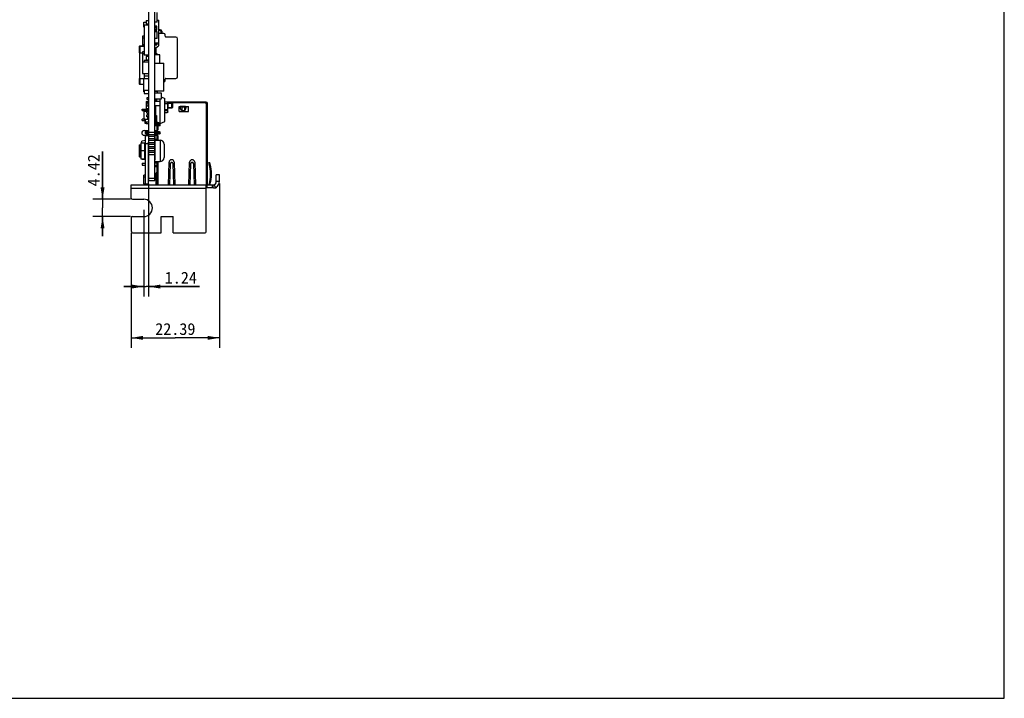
# Model space of a CAD drawing. Header units: millimetres. Extents: x 0 to 559, y 0 to 432.
# Tile 19 of 20: x 309 to 559, y 0 to 172. Entities that reach past the tile are written whole.
import ezdxf
from ezdxf.enums import TextEntityAlignment as Align

# ---------------------------------------------------------------- set-up
doc = ezdxf.new("R2010")
doc.units = ezdxf.units.MM
doc.header["$LTSCALE"] = 30.734
doc.layers.get('0').update_dxf_attribs({"linetype": 'CONTINUOUS'})
doc.layers.add('00_COMPONENTS', color=7, linetype='CONTINUOUS')
doc.layers.add('51__DRAFT_DIMS', color=7, linetype='CONTINUOUS')
doc.styles.get("Standard").update_dxf_attribs({"font": 'simfang.ttf'})
doc.dimstyles.new('DIMSTYLE_3', dxfattribs={"dimtxt": 3, "dimasz": 3, "dimexe": 2.5, "dimexo": 0.5, "dimgap": 0.75, "dimtad": 1, "dimdsep": 46, "dimtxsty": 'STANDARD', "dimblk": '_FILLED', "dimblk1": '_FILLED', "dimblk2": '_FILLED', "dimcen": 0.09, "dimclrt": 3, "dimazin": 2, "dimtp": 0.1, "dimtm": 0.1, "dimtfac": 1, "dimtofl": 0, "dimtmove": 0, "dimatfit": 3, "dimldrblk": '_FILLED', "dimfxl": 1, "dimtolj": 1, "dimarcsym": 0})
doc.dimstyles.new('DIMSTYLE_4', dxfattribs={"dimtxt": 3, "dimasz": 3, "dimexe": 2.5, "dimexo": 0.5, "dimgap": 0.75, "dimtad": 1, "dimdsep": 46, "dimtxsty": 'STANDARD', "dimblk": '_FILLED', "dimblk1": '_FILLED', "dimblk2": '_FILLED', "dimcen": 0.09, "dimclrt": 3, "dimazin": 2, "dimtp": 0.2, "dimtm": 0.2, "dimtfac": 1, "dimtofl": 0, "dimtmove": 0, "dimatfit": 3, "dimldrblk": '_FILLED', "dimfxl": 1, "dimtolj": 1, "dimarcsym": 0})

# ---------------------------------------------------------------- blocks, each defined once
blk = doc.blocks.new('_FILLED')
at = {"color": 0, "linetype": 'BYBLOCK'}
blk.add_solid([(0, 0), (-1, 0.167), (-1, -0.167)], dxfattribs=at)
blk = doc.blocks.new('*D6')
at = {"layer": '51__DRAFT_DIMS', "color": 4}
for p, q in [((330.06, 126.65), (330.06, 138.72)), ((330.06, 138.72), (330.06, 124.44)), ((337.12, 126.65), (327.56, 126.65)), ((330.06, 117.23), (330.06, 124.44)), ((337.12, 122.23), (327.56, 122.23)), ((330.06, 122.23), (330.06, 117.23))]:
    blk.add_line(p, q, dxfattribs=at)
at = {"layer": '51__DRAFT_DIMS', "color": 4, "xscale": 3, "yscale": 3, "zscale": 3}
for p, rotation in [((330.06, 126.65), 270), ((330.06, 122.23), 90)]:
    blk.add_blockref('_FILLED', p, dxfattribs=dict(at, rotation=rotation))
at = {"layer": '51__DRAFT_DIMS', "color": 3}
blk.add_text('4.42', height=3, rotation=90, dxfattribs=at).set_placement((329.31, 129.91))
blk = doc.blocks.new('*D7')
at = {"layer": '51__DRAFT_DIMS', "color": 4}
for p, q in [((341.73, 130.02), (341.73, 101.98)), ((340.49, 123.94), (340.49, 101.98)), ((340.49, 104.48), (335.49, 104.48)), ((335.49, 104.48), (341.11, 104.48)), ((354.65, 104.48), (341.11, 104.48)), ((341.73, 104.48), (354.65, 104.48))]:
    blk.add_line(p, q, dxfattribs=at)
at = {"layer": '51__DRAFT_DIMS', "color": 4, "xscale": 3, "yscale": 3, "zscale": 3}
blk.add_blockref('_FILLED', (340.49, 104.48), dxfattribs=at)
at = {"layer": '51__DRAFT_DIMS', "color": 4, "xscale": 3, "yscale": 3, "zscale": 3, "rotation": 180}
blk.add_blockref('_FILLED', (341.73, 104.48), dxfattribs=at)
at = {"layer": '51__DRAFT_DIMS', "color": 3}
blk.add_text('1.24', height=3, dxfattribs=at).set_placement((345.84, 105.23))
blk = doc.blocks.new('*D8')
at = {"layer": '51__DRAFT_DIMS', "color": 4}
for p, q in [((359.71, 130.62), (359.71, 88.96)), ((337.32, 118.09), (337.32, 88.96)), ((337.32, 91.46), (348.52, 91.46)), ((359.71, 91.46), (348.52, 91.46))]:
    blk.add_line(p, q, dxfattribs=at)
at = {"layer": '51__DRAFT_DIMS', "color": 4, "xscale": 3, "yscale": 3, "zscale": 3, "rotation": 180}
blk.add_blockref('_FILLED', (337.32, 91.46), dxfattribs=at)
at = {"layer": '51__DRAFT_DIMS', "color": 4, "xscale": 3, "yscale": 3, "zscale": 3}
blk.add_blockref('_FILLED', (359.71, 91.46), dxfattribs=at)
at = {"layer": '51__DRAFT_DIMS', "color": 3}
blk.add_text('22.39', height=3, dxfattribs=at).set_placement((348.52, 92.21), align=Align.CENTER)

msp = doc.modelspace()

# ---------------------------------------------------------------- linework, layer by layer
at = {"color": 7}
for p, q in [((558.8, 0), (558.8, 431.8)), ((0, 0), (558.8, 0))]:
    msp.add_line(p, q, dxfattribs=at)
at = {"layer": '00_COMPONENTS', "color": 7}
for p, q in [((341.759, 131.419), (341.759, 299.069)), ((343.332, 131.419), (343.332, 299.069)), ((343.941, 171.564), (343.941, 174.053)), ((340.509, 171.541), (341.15, 171.541)), ((340.509, 170.291), (340.509, 171.541)), ((340.642, 170.291), (340.509, 170.291)), ((340.642, 170.889), (341.759, 170.889)), ((340.642, 170.889), (340.642, 163.235)), ((341.15, 172.015), (341.759, 172.015)), ((341.15, 172.015), (341.15, 171.126)), ((341.15, 171.126), (341.759, 171.126)), ((343.941, 171.564), (343.332, 171.564)), ((343.832, 170.529), (343.332, 170.529)), ((343.332, 170.304), (343.832, 170.304)), ((343.346, 170.304), (343.346, 169.754)), ((343.818, 169.754), (343.818, 170.304)), ((343.832, 170.304), (343.832, 170.529)), ((343.941, 172.065), (344.348, 172.065)), ((344.348, 166.211), (344.348, 172.065)), ((340.642, 168.004), (340.159, 168.004)), ((340.159, 168.004), (340.159, 167.504)), ((340.642, 167.504), (340.159, 167.504)), ((340.179, 167.504), (340.179, 165.564)), ((343.332, 169.754), (343.832, 169.754)), ((343.332, 169.529), (343.832, 169.529)), ((343.941, 169.1), (343.332, 169.1)), ((343.941, 167.398), (343.332, 167.398)), ((343.832, 169.529), (343.832, 169.754)), ((343.941, 167.398), (343.941, 169.1)), ((344.348, 169.834), (344.889, 169.592)), ((344.787, 169.364), (344.348, 169.56)), ((345.647, 168.661), (344.348, 168.661)), ((344.832, 169.295), (344.832, 168.661)), ((345.082, 169.295), (345.082, 168.661)), ((345.947, 167.979), (345.947, 168.361)), ((348.682, 167.779), (346.147, 167.779)), ((349.082, 157.703), (349.082, 167.379)), ((339.459, 163.793), (339.459, 165.464)), ((339.559, 165.564), (340.642, 165.564)), ((340.559, 165.564), (340.559, 165.889)), ((344.348, 166.211), (343.332, 166.211)), ((343.332, 166.002), (343.832, 166.002)), ((343.332, 165.802), (343.832, 165.802)), ((343.352, 166.002), (343.352, 166.211)), ((343.582, 165.021), (344.233, 165.575)), ((343.582, 165.021), (343.582, 163.55)), ((343.812, 166.211), (343.812, 166.002)), ((343.832, 166.002), (343.832, 165.802)), ((344.233, 166.211), (344.233, 165.575)), ((339.397, 163.793), (340.159, 163.793)), ((339.397, 163.793), (339.397, 157.24)), ((340.642, 164.021), (340.159, 164.021)), ((340.159, 164.021), (340.159, 163.521)), ((340.642, 163.521), (340.159, 163.521)), ((340.179, 163.521), (340.179, 161.321)), ((341.759, 163.235), (340.642, 163.235)), ((341.759, 162.871), (341.15, 162.871)), ((341.15, 162.871), (341.15, 161.982)), ((341.259, 163.229), (341.759, 163.229)), ((341.259, 162.871), (341.259, 163.229)), ((341.739, 163.235), (341.739, 163.229)), ((343.941, 163.55), (343.332, 163.55)), ((344.551, 163.244), (343.332, 163.244)), ((343.941, 163.244), (343.941, 163.55)), ((344.551, 161.157), (344.551, 163.244)), ((340.159, 161.321), (340.185, 161.321)), ((340.159, 161.321), (340.159, 160.821)), ((340.159, 160.821), (340.185, 160.821)), ((340.185, 161.512), (341.759, 161.512)), ((340.185, 161.512), (340.185, 158.515)), ((341.759, 161.859), (340.642, 161.859)), ((340.642, 161.859), (340.642, 161.512)), ((341.15, 161.982), (341.759, 161.982)), ((341.739, 161.982), (341.739, 161.859)), ((343.332, 161.19), (344.551, 161.19)), ((343.332, 161.157), (345.618, 161.157)), ((345.618, 154.045), (345.618, 161.157)), ((340.185, 158.515), (341.759, 158.515)), ((340.642, 158.515), (340.642, 157.22)), ((340.642, 157.951), (341.759, 157.951)), ((339.397, 157.24), (340.642, 157.24)), ((339.459, 155.833), (339.459, 157.24)), ((340.439, 155.733), (339.559, 155.733)), ((341.759, 157.22), (340.439, 157.22)), ((340.439, 157.22), (340.439, 154.299)), ((340.559, 157.22), (340.559, 157.24)), ((345.618, 156.421), (345.647, 156.421)), ((345.947, 156.721), (345.947, 157.103)), ((346.147, 157.303), (348.682, 157.303)), ((340.439, 154.299), (341.759, 154.299)), ((340.509, 153.863), (340.509, 154.299)), ((340.642, 153.863), (340.509, 153.863)), ((340.642, 154.299), (340.642, 153.497)), ((340.642, 153.497), (341.759, 153.497)), ((341.409, 152.452), (341.759, 152.452)), ((341.409, 151.952), (341.409, 152.452)), ((345.618, 154.045), (343.332, 154.045)), ((344.032, 153.994), (343.332, 153.994)), ((343.332, 153.637), (344.932, 153.637)), ((344.032, 153.637), (344.032, 153.994)), ((344.932, 153.637), (344.932, 152.037)), ((344.932, 152.609), (345.875, 152.206)), ((341.15, 151.402), (341.759, 151.402)), ((341.15, 151.402), (341.15, 148.947)), ((341.259, 151.499), (341.759, 151.499)), ((341.259, 151.402), (341.259, 151.499)), ((341.759, 151.059), (341.259, 151.059)), ((341.259, 151.059), (341.259, 150.246)), ((341.759, 150.246), (341.259, 150.246)), ((341.759, 151.952), (341.409, 151.952)), ((344.932, 152.037), (343.332, 152.037)), ((343.332, 151.557), (344.582, 151.557)), ((344.582, 150.307), (343.332, 150.307)), ((343.535, 147.851), (343.535, 150.307)), ((343.56, 151.557), (343.56, 152.037)), ((343.735, 151.994), (343.56, 151.994)), ((343.735, 152.037), (343.735, 151.557)), ((344.582, 151.557), (344.582, 150.307)), ((344.705, 145.309), (344.705, 152.037)), ((345.875, 146.351), (345.875, 152.206)), ((356.332, 151.3), (345.875, 151.3)), ((346.624, 148.848), (346.624, 151.3)), ((346.624, 151.1), (347.824, 151.1)), ((347.824, 150.925), (346.624, 150.925)), ((347.824, 150.92), (346.624, 150.92)), ((346.732, 149.92), (346.732, 150.92)), ((346.732, 149.92), (347.632, 149.92)), ((346.762, 149.86), (347.732, 149.86)), ((347.632, 149.86), (347.632, 150.92)), ((347.632, 150.72), (347.824, 150.72)), ((347.824, 149.892), (347.824, 151.3)), ((347.882, 150.01), (347.882, 151.06)), ((348.032, 151.21), (356.309, 151.21)), ((349.482, 150.21), (351.882, 150.21)), ((349.482, 148.91), (349.482, 150.21)), ((349.976, 150.2), (349.973, 150.2)), ((350.026, 150.2), (349.989, 150.2)), ((350.057, 150.2), (350.026, 150.2)), ((350.991, 150.2), (350.057, 150.2)), ((350.214, 150.125), (350.834, 150.125)), ((351.023, 150.2), (350.991, 150.2)), ((351.076, 150.2), (351.073, 150.2)), ((351.882, 148.91), (351.882, 150.21)), ((356.309, 150.85), (356.309, 151.21)), ((356.309, 150.85), (356.682, 150.85)), ((356.324, 150.85), (356.324, 151.3)), ((356.324, 151.1), (356.332, 151.1)), ((356.482, 150.95), (356.482, 150.85)), ((356.682, 130.324), (356.682, 150.95)), ((340.132, 149.475), (341.15, 149.475)), ((340.132, 149.125), (340.132, 149.475)), ((340.132, 149.125), (341.15, 149.125)), ((340.559, 148.947), (341.259, 148.947)), ((340.559, 148.947), (340.559, 146.947)), ((341.132, 149.125), (341.132, 149.475)), ((341.15, 149.7), (341.759, 149.7)), ((341.199, 149.7), (341.199, 149.008)), ((341.492, 148.997), (341.199, 149.008)), ((341.259, 148.997), (341.759, 148.997)), ((341.259, 148.497), (341.259, 148.997)), ((341.759, 148.497), (341.259, 148.497)), ((341.259, 148.045), (341.759, 148.045)), ((341.259, 147.545), (341.259, 148.045)), ((341.759, 147.545), (341.259, 147.545)), ((341.459, 148.397), (341.759, 148.397)), ((341.459, 148.397), (341.459, 148.045)), ((341.459, 147.545), (341.459, 147.497)), ((341.459, 147.497), (341.759, 147.497)), ((341.634, 149.7), (341.634, 149.679)), ((341.759, 149.679), (341.634, 149.679)), ((341.634, 149.399), (341.759, 149.399)), ((341.634, 149.179), (341.634, 149.399)), ((341.759, 149.179), (341.634, 149.179)), ((341.734, 149.679), (341.734, 149.399)), ((341.734, 149.179), (341.734, 148.997)), ((343.332, 149.475), (343.535, 149.475)), ((343.332, 149.125), (343.535, 149.125)), ((343.332, 147.809), (343.56, 147.809)), ((343.535, 147.851), (343.735, 147.851)), ((343.56, 147.809), (343.56, 145.537)), ((343.735, 147.851), (343.735, 146.266)), ((345.875, 148.663), (346.374, 148.663)), ((346.374, 148.608), (345.875, 148.608)), ((349.482, 148.91), (351.882, 148.91)), ((350.214, 149.161), (350.834, 149.161)), ((340.794, 146.935), (340.132, 146.935)), ((340.132, 146.585), (340.132, 146.935)), ((340.132, 146.585), (340.794, 146.585)), ((340.559, 146.947), (340.959, 146.947)), ((340.794, 146.947), (340.794, 145.928)), ((340.794, 145.928), (341.15, 145.928)), ((340.959, 146.973), (341.759, 146.973)), ((340.959, 146.173), (340.959, 146.973)), ((341.759, 146.173), (340.959, 146.173)), ((341.15, 146.173), (341.15, 145.852)), ((341.15, 145.852), (341.759, 145.852)), ((344.705, 145.309), (343.532, 145.309)), ((343.735, 146.935), (343.56, 146.935)), ((343.56, 146.858), (343.735, 146.858)), ((344.032, 145.608), (343.56, 145.608)), ((343.56, 145.537), (344.476, 145.537)), ((344.705, 145.851), (343.735, 146.266)), ((343.932, 145.537), (343.932, 145.608)), ((343.932, 144.064), (343.932, 145.309)), ((344.032, 145.608), (344.032, 146.139)), ((344.182, 145.537), (344.182, 146.075)), ((344.182, 144.36), (344.182, 145.309)), ((344.476, 145.537), (344.476, 145.949)), ((344.705, 145.851), (345.875, 146.351)), ((340.582, 144.06), (341.759, 144.06)), ((340.582, 142.86), (341.759, 142.86)), ((341.732, 142.724), (340.932, 142.724)), ((340.932, 130.524), (340.932, 142.724)), ((341.759, 143.71), (341.082, 143.71)), ((341.082, 143.21), (341.759, 143.21)), ((341.732, 142.724), (341.732, 141.105)), ((343.332, 143.548), (341.759, 143.548)), ((341.759, 143.04), (343.332, 143.04)), ((343.332, 142.532), (341.759, 142.532)), ((343.332, 144.06), (343.882, 144.06)), ((344.482, 143.71), (343.332, 143.71)), ((343.332, 143.21), (344.482, 143.21)), ((343.332, 142.86), (343.882, 142.86)), ((343.428, 142.629), (343.332, 142.629)), ((343.428, 136.629), (343.428, 142.629)), ((343.932, 141.649), (343.932, 142.855)), ((344.182, 141.649), (344.182, 142.56)), ((339.432, 140.424), (339.332, 140.324)), ((339.332, 140.324), (339.332, 137.524)), ((339.432, 140.424), (339.732, 140.424)), ((339.432, 140.424), (339.432, 137.668)), ((339.732, 140.974), (340.732, 140.974)), ((339.732, 140.974), (339.732, 136.874)), ((340.932, 141.531), (340.012, 141.36)), ((340.012, 140.974), (340.012, 141.36)), ((341.663, 141.105), (341.759, 141.105)), ((341.663, 141.105), (341.663, 135.105)), ((341.759, 141.686), (341.732, 141.681)), ((341.759, 142.024), (343.332, 142.024)), ((343.332, 141.516), (341.759, 141.516)), ((341.759, 141.008), (343.332, 141.008)), ((343.332, 140.5), (341.759, 140.5)), ((341.759, 139.992), (343.332, 139.992)), ((343.428, 141.649), (344.662, 141.649)), ((345.662, 140.649), (345.662, 137.199)), ((339.432, 137.424), (339.332, 137.524)), ((339.432, 137.668), (339.432, 137.424)), ((339.432, 137.424), (339.732, 137.424)), ((343.332, 139.484), (341.759, 139.484)), ((341.759, 138.976), (343.332, 138.976)), ((343.332, 138.468), (341.759, 138.468)), ((341.759, 137.96), (343.332, 137.96)), ((339.732, 136.874), (340.732, 136.874)), ((340.132, 136.874), (340.132, 136.78)), ((340.132, 136.78), (340.901, 136.78)), ((340.132, 135.76), (340.932, 135.76)), ((340.132, 135.76), (340.132, 135.26)), ((340.132, 135.26), (340.932, 135.26)), ((341.663, 135.105), (341.759, 135.105)), ((341.732, 130.524), (341.732, 135.105)), ((343.428, 136.629), (343.332, 136.629)), ((343.332, 136.199), (344.662, 136.199)), ((343.932, 136.053), (343.332, 136.053)), ((343.932, 135.76), (343.332, 135.76)), ((343.332, 135.26), (343.932, 135.26)), ((343.332, 134.97), (343.932, 134.97)), ((343.932, 130.324), (343.932, 136.199)), ((344.182, 130.324), (344.182, 136.199)), ((346.757, 130.324), (346.932, 136.029)), ((347.182, 135.614), (347.102, 133.003)), ((348.062, 133.004), (347.982, 135.614)), ((348.232, 136.029), (348.406, 130.324)), ((351.957, 130.324), (352.132, 136.029)), ((352.382, 135.614), (352.22, 130.324)), ((353.262, 133.004), (353.182, 135.614)), ((353.432, 136.029), (353.606, 130.325)), ((357.034, 135.931), (357.226, 135.989)), ((357.056, 135.861), (357.034, 135.931)), ((357.247, 135.92), (357.056, 135.861)), ((357.142, 135.562), (357.335, 135.614)), ((357.226, 135.989), (357.247, 135.92)), ((340.932, 132.764), (340.492, 132.764)), ((340.492, 130.524), (340.492, 132.764)), ((343.882, 133.317), (343.682, 133.317)), ((343.682, 130.324), (343.682, 133.317)), ((343.882, 130.324), (343.882, 133.317)), ((347.102, 133.003), (347.02, 130.324)), ((348.144, 130.324), (348.062, 133.004)), ((353.344, 130.324), (353.262, 133.004)), ((359.712, 132.824), (358.912, 132.824)), ((358.912, 131.124), (358.912, 132.824)), ((359.712, 131.124), (359.712, 132.824)), ((337.322, 130.324), (358.129, 130.324)), ((337.322, 126.954), (337.322, 130.324)), ((341.759, 131.419), (343.332, 131.419)), ((343.332, 132.07), (343.482, 132.07)), ((343.482, 132.07), (343.682, 132.27)), ((343.882, 132.27), (343.932, 132.27)), ((356.372, 118.594), (356.372, 130.324)), ((358.129, 129.524), (358.129, 130.324)), ((358.704, 129.638), (358.408, 130.381)), ((358.129, 129.524), (356.372, 129.524)), ((358.249, 129.524), (358.912, 129.524)), ((358.912, 129.741), (358.912, 129.524)), ((337.622, 126.654), (340.492, 126.654)), ((337.322, 121.934), (337.322, 118.594)), ((337.622, 122.234), (340.492, 122.234)), ((344.942, 122.284), (347.992, 122.284)), ((344.942, 118.094), (344.942, 122.284)), ((347.992, 118.094), (347.992, 122.284)), ((337.822, 118.094), (344.942, 118.094)), ((347.992, 118.094), (355.872, 118.094))]:
    msp.add_line(p, q, dxfattribs=at)
at = {"layer": '00_COMPONENTS', "color": 4}
for p, q in [((339.459, 165.464), (340.642, 165.464)), ((339.559, 165.564), (339.559, 163.793)), ((340.642, 165.889), (340.559, 165.889)), ((339.459, 155.833), (340.439, 155.833)), ((339.559, 157.24), (339.559, 155.733)), ((345.875, 150.95), (346.624, 150.95)), ((347.824, 150.95), (347.882, 150.95)), ((350.214, 149.161), (350.214, 150.2)), ((350.834, 150.2), (350.834, 149.161)), ((356.309, 150.95), (356.324, 150.95)), ((356.332, 150.85), (356.332, 130.324)), ((341.559, 148.397), (341.559, 148.497)), ((341.559, 146.973), (341.559, 147.497)), ((346.624, 149.346), (345.875, 149.346)), ((345.875, 149.263), (346.624, 149.263)), ((346.374, 148.663), (346.374, 148.608)), ((341.082, 143.51), (341.082, 143.71)), ((341.082, 143.51), (341.759, 143.51)), ((341.759, 143.41), (341.082, 143.41)), ((341.082, 143.21), (341.082, 143.41)), ((343.332, 143.51), (344.482, 143.51)), ((344.482, 143.41), (343.332, 143.41)), ((344.482, 143.71), (344.482, 143.51)), ((344.482, 143.41), (344.482, 143.21)), ((339.332, 140.274), (339.732, 140.274)), ((340.732, 140.974), (340.732, 136.874)), ((341.663, 140.724), (340.932, 140.724)), ((344.662, 141.649), (344.662, 136.199)), ((339.332, 137.574), (339.732, 137.574)), ((340.932, 138.924), (339.732, 138.924)), ((347.812, 135.92), (347.351, 135.92)), ((353.012, 135.92), (352.551, 135.92)), ((340.932, 132.264), (340.492, 132.264)), ((340.492, 130.524), (341.732, 130.524)), ((343.332, 131.919), (341.759, 131.919)), ((343.682, 132.317), (343.882, 132.317)), ((356.518, 130.324), (356.518, 129.524)), ((357.983, 129.524), (357.983, 130.324)), ((359.712, 131.124), (358.912, 131.124)), ((356.372, 129.324), (337.322, 129.324)), ((358.467, 129.565), (358.467, 129.524))]:
    msp.add_line(p, q, dxfattribs=at)
at = {"layer": '00_COMPONENTS', "color": 7}
for centre, radius, start, end in [((344.757, 169.295), 0.075, 0, 65.95028), ((344.757, 169.295), 0.325, 0, 65.95028), ((345.647, 168.361), 0.3, 0, 90), ((346.147, 167.979), 0.2, 180, 270), ((348.682, 167.379), 0.4, 0, 90), ((339.559, 165.464), 0.1, 90, 180), ((340.659, 165.889), 0.1, 100.14024, 180), ((348.682, 157.703), 0.4, 270, 360), ((339.559, 155.833), 0.1, 180, 270), ((345.647, 156.721), 0.3, 270, 360), ((346.147, 157.103), 0.2, 90, 180), ((346.762, 150.01), 0.15, 203.66747, 270), ((347.732, 150.01), 0.15, 270, 360), ((348.032, 151.06), 0.15, 90, 180), ((349.806, 151.989), 1.797, 275.05136, 275.31858), ((349.981, 154.505), 4.305, 269.92671, 270.10254), ((351.042, 138.132), 12.067, 89.91673, 90.09142), ((351.067, 154.069), 3.869, 269.88617, 270.07801), ((351.243, 151.989), 1.797, 264.68142, 264.94861), ((356.332, 150.95), 0.35, 0, 90), ((356.332, 150.95), 0.15, 0, 90), ((341.559, 147.147), 0.2, 299.16146, 360), ((343.532, 145.509), 0.2, 180, 270), ((340.582, 143.46), 0.6, 90, 270), ((341.082, 143.46), 0.25, 90, 270), ((343.882, 144.36), 0.3, 270, 360), ((343.882, 142.56), 0.3, 0, 90), ((344.482, 143.46), 0.25, 270, 90), ((340.732, 141.174), 0.2, 270, 360), ((344.662, 140.649), 1, 0, 90), ((340.732, 136.674), 0.2, 0, 90), ((344.662, 137.199), 1, 270, 360), ((347.582, 136.009), 0.65, 1.75035, 178.24965), ((352.782, 136.009), 0.65, 1.75035, 178.24965), ((347.681, 133.004), 9.8, 15.12612, 16.95), ((347.681, 133.004), 9.8, 344.13021, 15.12612), ((347.664, 133.001), 9.818, 14.17726, 15.11905), ((347.682, 133.004), 9.799, 348.62737, 14.18404), ((347.681, 133.004), 10, 15.12654, 16.95), ((347.681, 133.004), 10, 344.45546, 15.12654), ((347.664, 133.001), 10.018, 14.17736, 15.11912), ((347.682, 133.004), 9.999, 344.91704, 14.18381), ((347.683, 133.004), 9.999, 348.61285, 9.46915), ((341.492, 130.524), 1, 180, 191.5467), ((341.932, 130.524), 1, 180, 191.5467), ((341.932, 130.524), 0.2, 180, 270), ((347.678, 133.005), 9.803, 344.12913, 348.62607), ((347.663, 133.008), 10.019, 344.46139, 344.92297), ((358.112, 131.124), 0.8, 270, 360), ((358.112, 131.124), 1.6, 270.59203, 360), ((337.622, 126.954), 0.3, 180, 270), ((340.492, 124.444), 2.21, 270, 90), ((337.622, 121.934), 0.3, 90, 180), ((337.822, 118.594), 0.5, 180, 270), ((355.872, 118.594), 0.5, 270, 360)]:
    msp.add_arc(centre, radius, start, end, dxfattribs=at)
at = {"layer": '00_COMPONENTS', "color": 4}
for centre, start, end in [((341.082, 143.46), 90.00026, 269.99974), ((344.482, 143.46), 270.00026, 89.99974)]:
    msp.add_arc(centre, 0.05, start, end, dxfattribs=at)
at = {"layer": '00_COMPONENTS', "color": 7}
for points, knots in [([(349.77, 150.188), (349.802, 150.189), (349.867, 150.192), (349.932, 150.196), (349.964, 150.199)], [0, 0, 0, 0, 0.5000055, 1, 1, 1, 1]), ([(350.214, 150.125), (350.162, 150.125), (350.085, 150.127), (349.987, 150.135), (349.923, 150.143), (349.868, 150.152), (349.824, 150.162), (349.795, 150.172), (349.778, 150.181), (349.772, 150.186), (349.77, 150.188)], [0, 0, 0, 0, 0.3476925, 0.5074831, 0.6511871, 0.7747425, 0.8749942, 0.9499834, 0.9779675, 1, 1, 1, 1]), ([(350.214, 149.161), (350.202, 149.161), (350.177, 149.164), (350.13, 149.18), (350.078, 149.215), (350.027, 149.269), (349.984, 149.33), (349.948, 149.395), (349.906, 149.485), (349.865, 149.602), (349.827, 149.746), (349.8, 149.892), (349.78, 150.04), (349.772, 150.139), (349.77, 150.188)], [0, 0, 0, 0, 0.0312109, 0.0624342, 0.124761, 0.187214, 0.2497139, 0.3122321, 0.3747583, 0.4997797, 0.6248247, 0.7498793, 0.8749384, 1, 1, 1, 1]), ([(350.834, 149.161), (350.847, 149.161), (350.872, 149.164), (350.919, 149.18), (350.971, 149.215), (351.022, 149.269), (351.065, 149.33), (351.101, 149.395), (351.143, 149.485), (351.184, 149.602), (351.221, 149.746), (351.249, 149.892), (351.268, 150.04), (351.276, 150.139), (351.279, 150.188)], [0, 0, 0, 0, 0.0312109, 0.0624342, 0.124761, 0.187214, 0.2497139, 0.3122321, 0.3747583, 0.4997797, 0.6248247, 0.7498793, 0.8749384, 1, 1, 1, 1]), ([(350.834, 150.125), (350.887, 150.125), (350.964, 150.127), (351.062, 150.135), (351.126, 150.143), (351.181, 150.152), (351.225, 150.162), (351.254, 150.172), (351.271, 150.181), (351.277, 150.186), (351.279, 150.188)], [0, 0, 0, 0, 0.3476983, 0.5074885, 0.6511909, 0.7747451, 0.8749983, 0.949984, 0.9779667, 1, 1, 1, 1]), ([(351.084, 150.199), (351.117, 150.196), (351.182, 150.192), (351.247, 150.189), (351.279, 150.188)], [0, 0, 0, 0, 0.4999945, 1, 1, 1, 1]), ([(346.374, 148.663), (346.407, 148.663), (346.472, 148.676), (346.555, 148.729), (346.611, 148.809), (346.624, 148.872), (346.624, 148.904)], [0, 0, 0, 0, 0.2546149, 0.5065511, 0.7546501, 1, 1, 1, 1]), ([(346.624, 148.848), (346.624, 148.817), (346.611, 148.753), (346.555, 148.673), (346.472, 148.62), (346.407, 148.608), (346.374, 148.608)], [0, 0, 0, 0, 0.2453499, 0.493449, 0.7453851, 1, 1, 1, 1]), ([(343.428, 141.951), (343.498, 141.928), (343.664, 141.883), (343.835, 141.866), (343.932, 141.866)], [0, 0, 0, 0, 0.4344754, 1, 1, 1, 1]), ([(347.182, 135.614), (347.186, 135.643), (347.2, 135.701), (347.236, 135.783), (347.287, 135.857), (347.329, 135.9), (347.351, 135.92)], [0, 0, 0, 0, 0.248811, 0.4980028, 0.7482567, 1, 1, 1, 1]), ([(347.812, 135.92), (347.778, 135.942), (347.704, 135.977), (347.582, 135.995), (347.46, 135.977), (347.385, 135.942), (347.351, 135.92)], [0, 0, 0, 0, 0.2490687, 0.5, 0.7509313, 1, 1, 1, 1]), ([(347.982, 135.614), (347.977, 135.643), (347.963, 135.701), (347.927, 135.783), (347.876, 135.857), (347.834, 135.9), (347.812, 135.92)], [0, 0, 0, 0, 0.2488111, 0.4980029, 0.7482568, 1, 1, 1, 1]), ([(352.382, 135.614), (352.386, 135.643), (352.4, 135.701), (352.436, 135.783), (352.487, 135.857), (352.529, 135.9), (352.551, 135.92)], [0, 0, 0, 0, 0.248811, 0.4980028, 0.7482567, 1, 1, 1, 1]), ([(353.012, 135.92), (352.978, 135.942), (352.904, 135.977), (352.782, 135.995), (352.66, 135.977), (352.585, 135.942), (352.551, 135.92)], [0, 0, 0, 0, 0.2490687, 0.5, 0.7509313, 1, 1, 1, 1]), ([(353.182, 135.614), (353.177, 135.643), (353.163, 135.701), (353.127, 135.783), (353.076, 135.857), (353.034, 135.9), (353.012, 135.92)], [0, 0, 0, 0, 0.2488111, 0.4980029, 0.7482568, 1, 1, 1, 1])]:
    msp.add_open_spline(points, degree=3, knots=knots, dxfattribs=at)

# ---------------------------------------------------------------- dimensions: what is measured, and where the dimension line sits
at = {"layer": '51__DRAFT_DIMS', "color": 4}
for base, p1, p2, angle, picture, middle in [((330.057, 122.234), (337.622, 126.654), (337.622, 122.234), 270, '*D6', (330.057, 134.219)), ((340.492, 104.475), (341.732, 130.524), (340.492, 124.444), 180, '*D7', (350.383, 104.475))]:
    dim = msp.add_linear_dim(base=base, p1=p1, p2=p2, angle=angle, dimstyle='DIMSTYLE_3', dxfattribs=at)
    dim.commit()
    dim.dimension.update_dxf_attribs({"geometry": picture, "text_midpoint": middle, "dimtype": 160})
dim = msp.add_linear_dim(base=(359.712, 91.457), p1=(337.322, 118.594), p2=(359.712, 131.124), dimstyle='DIMSTYLE_4', dxfattribs=at)
dim.commit()
dim.dimension.update_dxf_attribs({"geometry": '*D8', "text_midpoint": (348.47, 91.457), "dimtype": 160})

doc.saveas('drawing.dxf')
